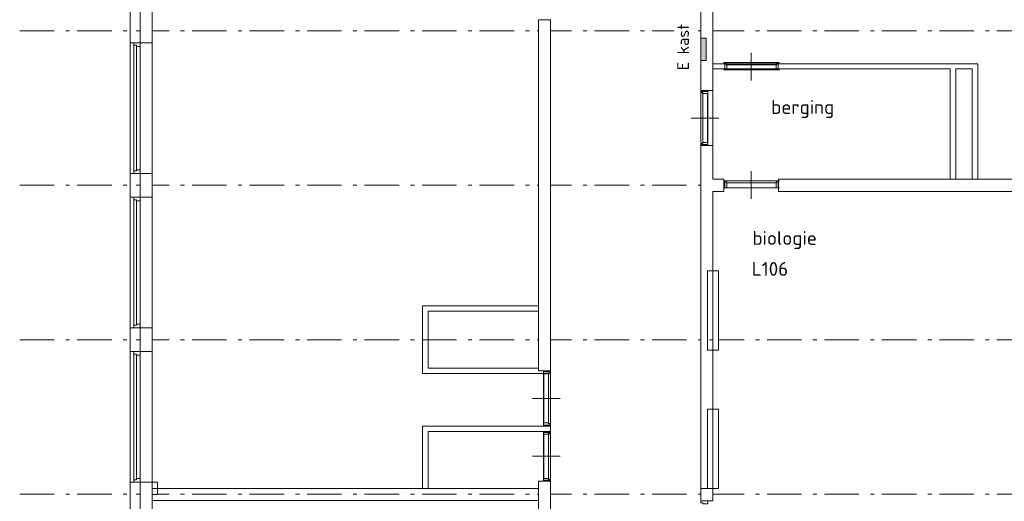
# Model space of a CAD drawing. Header units: millimetres. Extents: x -45438 to 86146, y -38676 to 39696.
# Tile 3 of 37: x -27756 to -9914, y -23924 to -15192. Entities that reach past the tile are written whole.
import ezdxf

# ---------------------------------------------------------------- set-up
doc = ezdxf.new("R2010")
doc.units = ezdxf.units.MM
doc.header["$LTSCALE"] = 100
doc.linetypes.add('STYLE_06', pattern=[1.041641, 0.625, -0.208282, 0.069427, -0.138931])
for name, color, linetype, lineweight in [('AL32_Binnenkoz', 7, 'Continuous', 5), ('None', 7, 'Continuous', 5), ('TXT 25', 2, 'Continuous', 30)]:
    doc.layers.add(name, color=color, linetype=linetype, lineweight=lineweight)
doc.styles.get("Standard").update_dxf_attribs({"font": 'isocpeur.ttf'})
doc.styles.add('Tekton Plus Regular', font='isocpeur.ttf')

msp = doc.modelspace()

# ---------------------------------------------------------------- wipeouts: each hides what was drawn before it
at = {"color": 8, "linetype": 'Continuous', "lineweight": 5}
for points in [[(-7795.5, -5570), (-7795.5, -5569.9), (-7905.5, -5569.9), (-7905.5, -5570), (-7905.5, -33010), (-7905.5, -33080), (-15195.5, -33080), (-15259.5, -33080), (-15345.5, -33080), (-15415.5, -33080), (-15455.5, -33080), (-15455.5, -32990), (-15455.5, -32863.7), (-15415.5, -32863.7), (-15415.5, -33010), (-8195.5, -33010), (-7975.5, -33010), (-7975.5, -5570), (-7975.5, -5569.9), (-8195.5, -5569.9), (-8195.5, -5570), (-8195.5, -32790), (-15195.5, -32790), (-15195.5, -29190), (-15415.5, -29190), (-15415.5, -32760), (-15455.5, -32760), (-15565.5, -32760), (-15565.5, -32863.7), (-15565.5, -32990), (-15565.5, -33080), (-15565.5, -33190), (-15415.5, -33190), (-15345.5, -33190), (-15259.5, -33190), (-15195.5, -33190), (-7905.5, -33190), (-7795.5, -33190), (-7795.5, -33080), (-7795.5, -33010)], [(-18355.5, -20480), (-18355.5, -20380), (-20355.5, -20380), (-20455.5, -20380), (-20455.5, -20480), (-20455.5, -21510), (-20455.5, -21610), (-20355.5, -21610), (-18355.5, -21610), (-18135.5, -21610), (-18135.5, -21560), (-18355.5, -21560), (-18355.5, -21510), (-20355.5, -21510), (-20355.5, -20480)]]:
    msp.add_wipeout(points, dxfattribs=at).dxf.layer = 'None'

# ---------------------------------------------------------------- next in the draw order: linework, layer by layer
at = {"layer": 'None', "color": 8, "linetype": 'STYLE_06', "lineweight": 5, "ltscale": 10}
for p, q in [((-27755.5, -15395), (-5795.5, -15395)), ((-27755.5, -18195), (-5795.5, -18195)), ((-27755.5, -20995), (-5795.5, -20995)), ((-27755.5, -23795), (-5795.5, -23795))]:
    msp.add_line(p, q, dxfattribs=at)

# ---------------------------------------------------------------- next in the draw order: texts
at = {"layer": 'TXT 25'}
msp.add_text('biologie', height=250, dxfattribs=at).set_placement((-14479.4, -19275.1))

# ---------------------------------------------------------------- next in the draw order: wipeouts: each hides what was drawn before it
at = {"color": 8, "linetype": 'Continuous', "lineweight": 5}
msp.add_wipeout([(-10895.5, -15995), (-10795.5, -15995), (-10495.5, -15995), (-10395.5, -15995), (-10395.5, -16085), (-10395.5, -18085), (-10495.5, -18085), (-10495.5, -16085), (-10795.5, -16085), (-10795.5, -18085), (-10895.5, -18085), (-10895.5, -16085), (-15195.5, -16085), (-15195.5, -15995)], dxfattribs=at).dxf.layer = 'None'
at = {"color": 92, "linetype": 'Continuous', "lineweight": 25}
msp.add_wipeout([(-14458.5, -19947), (-13556.5, -19947), (-13556.5, -19467.1), (-14458.5, -19467.1)], dxfattribs=at).dxf.layer = 'None'

# ---------------------------------------------------------------- next in the draw order: linework, layer by layer
at = {"layer": 'None', "color": 8, "linetype": 'Continuous', "lineweight": 5}
for p, q in [((-10895.5, -15995), (-10795.5, -15995)), ((-10795.5, -15995), (-10495.5, -15995)), ((-10495.5, -15995), (-10395.5, -15995)), ((-10395.5, -15995), (-10395.5, -16085)), ((-10495.5, -16085), (-10795.5, -16085))]:
    msp.add_line(p, q, dxfattribs=at)

# ---------------------------------------------------------------- next in the draw order: texts
at = {"layer": 'TXT 25'}
for s, p in [('berging', (-14139.1, -16901)), ('L106', (-14488, -19835.9))]:
    msp.add_text(s, height=250, dxfattribs=at).set_placement(p)

# ---------------------------------------------------------------- next in the draw order: wipeouts: each hides what was drawn before it
at = {"color": 8, "linetype": 'Continuous', "lineweight": 5}
for points in [[(-18355.5, -31180), (-18355.5, -32790), (-25355.5, -32790), (-25355.5, -4410), (-25575.5, -4410), (-25575.5, -32790), (-25555.5, -32790), (-25555.5, -32990), (-18355.5, -32990), (-18135.5, -32990), (-18135.5, -26300), (-18355.5, -26300), (-18355.5, -26560), (-18255.5, -26560), (-18255.5, -28160), (-18355.5, -28160), (-18355.5, -29580), (-18255.5, -29580), (-18255.5, -31180)], [(-8195.5, -18305), (-8195.5, -18085), (-14007.6, -18085), (-14007.6, -18305)], [(-15195.5, -19745), (-15095.5, -19745), (-15095.5, -21185), (-15195.5, -21185)]]:
    msp.add_wipeout(points, dxfattribs=at).dxf.layer = 'None'
at = {"color": 43, "linetype": 'Continuous', "lineweight": 9}
msp.add_wipeout([(-15548.9, -16086.5), (-15548.9, -15245.1), (-15891.8, -15245.1), (-15891.8, -16086.5)], dxfattribs=at).dxf.layer = 'None'

# ---------------------------------------------------------------- next in the draw order: linework, layer by layer
at = {"layer": 'None', "color": 8, "linetype": 'Continuous', "lineweight": 5}
for p, q in [((-10895.5, -18085), (-10895.5, -16085)), ((-10795.5, -16085), (-10795.5, -18085)), ((-10495.5, -18085), (-10495.5, -16085)), ((-10395.5, -16085), (-10395.5, -18085)), ((-10795.5, -18085), (-10895.5, -18085)), ((-10395.5, -18085), (-10495.5, -18085)), ((-20355.5, -20380), (-20455.5, -20380)), ((-20455.5, -20380), (-20455.5, -20480)), ((-20455.5, -20480), (-20455.5, -21510)), ((-20355.5, -21510), (-20355.5, -20480)), ((-20455.5, -21510), (-20455.5, -21610)), ((-20455.5, -21610), (-20355.5, -21610)), ((-25190.5, -23910), (-25355.5, -23910))]:
    msp.add_line(p, q, dxfattribs=at)

# ---------------------------------------------------------------- next in the draw order: texts
at = {"layer": 'None', "color": 43, "linetype": 'Continuous', "lineweight": 0, "style": 'Tekton Plus Regular'}
msp.add_text('E kast', height=211.46, rotation=90, dxfattribs=at).set_placement((-15628.2, -16107.6))

# ---------------------------------------------------------------- next in the draw order: wipeouts: each hides what was drawn before it
at = {"color": 8, "linetype": 'Continuous', "lineweight": 5}
for points in [[(-25645.5, -32790), (-25645.5, -4410), (-25755.5, -4410), (-25755.5, -32790), (-25755.5, -33190), (-25645.5, -33190)], [(-18355.5, -15195), (-18135.5, -15195), (-18135.5, -15395), (-18135.5, -20015), (-18135.5, -20655), (-18135.5, -21560), (-18355.5, -21560), (-18355.5, -20655), (-18355.5, -20015), (-18355.5, -18415), (-18355.5, -17012.9), (-18355.5, -16995), (-18355.5, -15395)], [(-15195.5, -19745), (-15095.5, -19745), (-15095.5, -21185), (-15195.5, -21185)], [(-25355.5, -23800), (-25255.5, -23800), (-25255.5, -23580), (-25355.5, -23580)], [(-18355.5, -23910), (-18355.5, -25300), (-18135.5, -25300), (-18135.5, -23560), (-18355.5, -23560), (-18355.5, -23580), (-18355.5, -23690), (-18355.5, -23780), (-18355.5, -23800)]]:
    msp.add_wipeout(points, dxfattribs=at).dxf.layer = 'None'

# ---------------------------------------------------------------- next in the draw order: linework, layer by layer
at = {"layer": 'None', "color": 8, "linetype": 'Continuous', "lineweight": 5}
for p, q in [((-18355.5, -15195), (-18135.5, -15195)), ((-18355.5, -15395), (-18355.5, -15195)), ((-18135.5, -15195), (-18135.5, -15395)), ((-18355.5, -16995), (-18355.5, -15395)), ((-18135.5, -15395), (-18135.5, -20015)), ((-18355.5, -17012.9), (-18355.5, -16995)), ((-18355.5, -18415), (-18355.5, -17012.9)), ((-18355.5, -20015), (-18355.5, -18415)), ((-18355.5, -20655), (-18355.5, -20015)), ((-18135.5, -20015), (-18135.5, -20655)), ((-18355.5, -20380), (-20355.5, -20380)), ((-20355.5, -20480), (-18355.5, -20480)), ((-18355.5, -20480), (-18355.5, -20380)), ((-18355.5, -21560), (-18355.5, -20655)), ((-18135.5, -20655), (-18135.5, -21560)), ((-18355.5, -21510), (-20355.5, -21510)), ((-18355.5, -21560), (-18355.5, -21510)), ((-18135.5, -21560), (-18355.5, -21560)), ((-20355.5, -21610), (-18355.5, -21610)), ((-18355.5, -23780), (-18355.5, -23800)), ((-18355.5, -23800), (-18355.5, -23910)), ((-18355.5, -23910), (-25190.5, -23910)), ((-18355.5, -23910), (-18355.5, -25300))]:
    msp.add_line(p, q, dxfattribs=at)

# ---------------------------------------------------------------- next in the draw order: wipeouts: each hides what was drawn before it
at = {"color": 8, "linetype": 'Continuous', "lineweight": 5}
for points in [[(-15195.5, -18305), (-14995.5, -18305), (-14995.5, -18085), (-15195.5, -18085), (-15195.5, -17550), (-15195.5, -17360), (-15195.5, -16950), (-15195.5, -16730), (-15195.5, -16260), (-15195.5, -14885), (-15415.5, -14885), (-15415.5, -17550), (-15415.5, -18550), (-15415.5, -23695), (-15295.5, -23695), (-15295.5, -22255), (-15195.5, -22255), (-15195.5, -21185), (-15295.5, -21185), (-15295.5, -19745), (-15195.5, -19745), (-15195.5, -18550)], [(-25689.5, -15610), (-25575.5, -15610), (-25575.5, -17980), (-25689.5, -17980)], [(-25689.5, -18410), (-25575.5, -18410), (-25575.5, -20780), (-25689.5, -20780)], [(-25689.5, -21210), (-25575.5, -21210), (-25575.5, -23580), (-25689.5, -23580)], [(-18135.5, -22660), (-18355.5, -22660), (-20355.5, -22660), (-20355.5, -23690), (-20455.5, -23690), (-20455.5, -22660), (-20455.5, -22560), (-20355.5, -22560), (-18355.5, -22560), (-18135.5, -22560)], [(-25355.5, -23580), (-25255.5, -23580), (-25255.5, -23800), (-25355.5, -23800)]]:
    msp.add_wipeout(points, dxfattribs=at).dxf.layer = 'None'

# ---------------------------------------------------------------- next in the draw order: hatches: boundary and pattern name
at = {"layer": 'None', "linetype": 'Continuous', "lineweight": 0}
msp.add_hatch(color=7, dxfattribs=at).paths.add_polyline_path([(-15415.5, -15530.1), (-15315.5, -15530.1), (-15315.5, -15930.1), (-15415.5, -15930.1)])

# ---------------------------------------------------------------- next in the draw order: linework, layer by layer
at = {"layer": 'None', "color": 8, "linetype": 'Continuous', "lineweight": 5}
for p, q in [((-15195.5, -16260), (-15195.5, -14885)), ((-15415.5, -15530.1), (-15315.5, -15530.1)), ((-15415.5, -15930.1), (-15415.5, -15530.1)), ((-15315.5, -15530.1), (-15315.5, -15930.1)), ((-15315.5, -15930.1), (-15415.5, -15930.1)), ((-15195.5, -16085), (-15195.5, -15995)), ((-15195.5, -18550), (-15195.5, -18305)), ((-15195.5, -19745), (-15195.5, -18550)), ((-15295.5, -21185), (-15295.5, -19745)), ((-15295.5, -19745), (-15195.5, -19745)), ((-15195.5, -19745), (-15095.5, -19745)), ((-15195.5, -21185), (-15195.5, -19745)), ((-15195.5, -19745), (-15095.5, -19745)), ((-15195.5, -21185), (-15195.5, -19745)), ((-15095.5, -19745), (-15095.5, -21185)), ((-15095.5, -19745), (-15095.5, -21185)), ((-15195.5, -21185), (-15295.5, -21185)), ((-15095.5, -21185), (-15195.5, -21185)), ((-15095.5, -21185), (-15195.5, -21185)), ((-20455.5, -22660), (-20455.5, -22560)), ((-20455.5, -22560), (-20355.5, -22560)), ((-20355.5, -22560), (-18355.5, -22560)), ((-18355.5, -22560), (-18135.5, -22560)), ((-18135.5, -22560), (-18135.5, -22660)), ((-20455.5, -23690), (-20455.5, -22660)), ((-18355.5, -22660), (-20355.5, -22660)), ((-20355.5, -22660), (-20355.5, -23690)), ((-18135.5, -22660), (-18355.5, -22660)), ((-25355.5, -23580), (-25255.5, -23580)), ((-25355.5, -23800), (-25355.5, -23580)), ((-25355.5, -23910), (-25355.5, -23690)), ((-25355.5, -23690), (-25190.5, -23690)), ((-25255.5, -23580), (-25255.5, -23800)), ((-25255.5, -23800), (-25255.5, -23580)), ((-25190.5, -23690), (-18355.5, -23690)), ((-20355.5, -23690), (-20455.5, -23690)), ((-18355.5, -23560), (-18355.5, -23580)), ((-18355.5, -23580), (-18355.5, -23690)), ((-18355.5, -23690), (-18355.5, -23910)), ((-18355.5, -23690), (-18355.5, -23780)), ((-25255.5, -23800), (-25355.5, -23800)), ((-25355.5, -23800), (-25255.5, -23800))]:
    msp.add_line(p, q, dxfattribs=at)
for points in [[(-25689.5, -15610), (-25575.5, -15610), (-25575.5, -17980), (-25689.5, -17980)], [(-25689.5, -18410), (-25575.5, -18410), (-25575.5, -20780), (-25689.5, -20780)], [(-25689.5, -21210), (-25575.5, -21210), (-25575.5, -23580), (-25689.5, -23580)]]:
    msp.add_lwpolyline(points, close=True, dxfattribs=at)

# ---------------------------------------------------------------- next in the draw order: wipeouts: each hides what was drawn before it
at = {"color": 8, "linetype": 'Continuous', "lineweight": 5}
for points, layer in [([(-14014.4, -16100), (-14976.6, -16100), (-14976.6, -15970), (-14014.4, -15970)], 'AL32_Binnenkoz'), ([(-14014.4, -18243.7), (-14976.6, -18243.7), (-14976.6, -18113.7), (-14014.4, -18113.7)], 'AL32_Binnenkoz'), ([(-15195.5, -22255), (-15095.5, -22255), (-15095.5, -23695), (-15195.5, -23695)], 'None')]:
    msp.add_wipeout(points, dxfattribs=at).dxf.layer = layer
at = {"color": 255, "linetype": 'Continuous', "lineweight": 5}
msp.add_wipeout([(-15415.5, -16474.8), (-15195.5, -16474.8), (-15195.5, -17475.1), (-15415.5, -17475.1)], dxfattribs=at).dxf.layer = 'None'

# ---------------------------------------------------------------- next in the draw order: linework, layer by layer
at = {"layer": 'AL32_Binnenkoz', "color": 8, "linetype": 'Continuous', "lineweight": 5}
for points in [[(-14014.4, -16100), (-14976.6, -16100), (-14976.6, -15970), (-14014.4, -15970)], [(-14014.4, -18243.7), (-14976.6, -18243.7), (-14976.6, -18113.7), (-14014.4, -18113.7)]]:
    msp.add_lwpolyline(points, close=True, dxfattribs=at)
at = {"layer": 'None', "color": 8, "linetype": 'Continuous', "lineweight": 5}
for p, q in [((-15195.5, -16730), (-15195.5, -16260)), ((-15195.5, -16950), (-15195.5, -16730)), ((-15195.5, -17360), (-15195.5, -16950)), ((-15195.5, -17550), (-15195.5, -17360)), ((-15415.5, -17550), (-15415.5, -18550)), ((-15195.5, -18085), (-15195.5, -17550)), ((-15195.5, -22255), (-15195.5, -21185)), ((-15295.5, -22255), (-15195.5, -22255)), ((-15195.5, -22255), (-15095.5, -22255)), ((-15095.5, -22255), (-15095.5, -23695))]:
    msp.add_line(p, q, dxfattribs=at)
at = {"layer": 'None', "color": 255, "linetype": 'Continuous', "lineweight": 5}
msp.add_lwpolyline([(-15415.5, -16474.8), (-15195.5, -16474.8), (-15195.5, -17475.1), (-15415.5, -17475.1)], close=True, dxfattribs=at)

# ---------------------------------------------------------------- next in the draw order: wipeouts: each hides what was drawn before it
at = {"color": 8, "linetype": 'Continuous', "lineweight": 5}
for points, layer in [([(-18265.5, -21578.9), (-18265.5, -22541.1), (-18135.5, -22541.1), (-18135.5, -21578.9)], 'AL32_Binnenkoz'), ([(-18265.5, -23543), (-18265.5, -22677), (-18135.5, -22677), (-18135.5, -23543)], 'AL32_Binnenkoz'), ([(-25755.5, -15610), (-25355.5, -15610), (-25355.5, -17980), (-25755.5, -17980)], 'None'), ([(-25755.5, -18410), (-25355.5, -18410), (-25355.5, -20780), (-25755.5, -20780)], 'None'), ([(-25755.5, -21210), (-25355.5, -21210), (-25355.5, -23580), (-25755.5, -23580)], 'None'), ([(-15415.5, -23695), (-15195.5, -23695), (-15195.5, -23915), (-15415.5, -23915)], 'None')]:
    msp.add_wipeout(points, dxfattribs=at).dxf.layer = layer

# ---------------------------------------------------------------- next in the draw order: linework, layer by layer
at = {"layer": 'AL32_Binnenkoz', "color": 8, "linetype": 'Continuous', "lineweight": 5}
for points in [[(-18265.5, -21578.9), (-18265.5, -22541.1), (-18135.5, -22541.1), (-18135.5, -21578.9)], [(-18265.5, -23543), (-18265.5, -22677), (-18135.5, -22677), (-18135.5, -23543)]]:
    msp.add_lwpolyline(points, close=True, dxfattribs=at)
msp.add_lwpolyline([(-15400.5, -23915), (-15415.5, -23915), (-15415.5, -23953.9), (-15376.5, -23953.9), (-15376.5, -23970.5), (-15285.5, -23970.5), (-15285.5, -23915), (-15300.5, -23915)], dxfattribs=at)
at = {"layer": 'None', "color": 8, "linetype": 'Continuous', "lineweight": 5}
for p, q in [((-25355.5, -32790), (-25355.5, -4410)), ((-15415.5, -18550), (-15415.5, -23695)), ((-15295.5, -23695), (-15295.5, -22255)), ((-15195.5, -23695), (-15195.5, -22255)), ((-25255.5, -23580), (-25355.5, -23580)), ((-25355.5, -23580), (-25355.5, -23800)), ((-15415.5, -23695), (-15195.5, -23695)), ((-15415.5, -23915), (-15415.5, -23695)), ((-15415.5, -23695), (-15295.5, -23695)), ((-15195.5, -23695), (-15195.5, -23915)), ((-15095.5, -23695), (-15195.5, -23695)), ((-15195.5, -23915), (-15415.5, -23915))]:
    msp.add_line(p, q, dxfattribs=at)
for points in [[(-25755.5, -15610), (-25355.5, -15610), (-25355.5, -17980), (-25755.5, -17980)], [(-25755.5, -18410), (-25355.5, -18410), (-25355.5, -20780), (-25755.5, -20780)], [(-25755.5, -21210), (-25355.5, -21210), (-25355.5, -23580), (-25755.5, -23580)]]:
    msp.add_lwpolyline(points, close=True, dxfattribs=at)

# ---------------------------------------------------------------- next in the draw order: wipeouts: each hides what was drawn before it
at = {"color": 8, "linetype": 'Continuous', "lineweight": 5}
for points in [[(-14040, -16009), (-14951.1, -16009), (-14951.1, -15970), (-14040, -15970)], [(-15285.5, -16493.7), (-15285.5, -17455.9), (-15415.5, -17455.9), (-15415.5, -16493.7)], [(-14040, -18152.7), (-14951.1, -18152.7), (-14951.1, -18113.7), (-14040, -18113.7)]]:
    msp.add_wipeout(points, dxfattribs=at).dxf.layer = 'AL32_Binnenkoz'

# ---------------------------------------------------------------- next in the draw order: linework, layer by layer
at = {"layer": 'AL32_Binnenkoz', "color": 8, "linetype": 'Continuous', "lineweight": 5}
for points in [[(-14040, -16009), (-14951.1, -16009), (-14951.1, -15970), (-14040, -15970)], [(-15285.5, -16493.7), (-15285.5, -17455.9), (-15415.5, -17455.9), (-15415.5, -16493.7)], [(-14040, -18152.7), (-14951.1, -18152.7), (-14951.1, -18113.7), (-14040, -18113.7)]]:
    msp.add_lwpolyline(points, close=True, dxfattribs=at)

# ---------------------------------------------------------------- next in the draw order: wipeouts: each hides what was drawn before it
at = {"color": 8, "linetype": 'Continuous', "lineweight": 5}
for points, layer in [([(-18174.5, -21604.4), (-18174.5, -22515.5), (-18135.5, -22515.5), (-18135.5, -21604.4)], 'AL32_Binnenkoz'), ([(-18174.5, -23520), (-18174.5, -22700), (-18135.5, -22700), (-18135.5, -23520)], 'AL32_Binnenkoz'), ([(-25689.5, -15610), (-25575.5, -15610), (-25575.5, -17980), (-25689.5, -17980)], 'None'), ([(-25689.5, -18410), (-25575.5, -18410), (-25575.5, -20780), (-25689.5, -20780)], 'None'), ([(-25689.5, -21210), (-25575.5, -21210), (-25575.5, -23580), (-25689.5, -23580)], 'None')]:
    msp.add_wipeout(points, dxfattribs=at).dxf.layer = layer

# ---------------------------------------------------------------- next in the draw order: linework, layer by layer
at = {"layer": 'AL32_Binnenkoz', "color": 8, "linetype": 'Continuous', "lineweight": 5}
for points in [[(-18174.5, -21604.4), (-18174.5, -22515.5), (-18135.5, -22515.5), (-18135.5, -21604.4)], [(-18174.5, -23520), (-18174.5, -22700), (-18135.5, -22700), (-18135.5, -23520)]]:
    msp.add_lwpolyline(points, close=True, dxfattribs=at)
at = {"layer": 'None', "color": 8, "linetype": 'Continuous', "lineweight": 5}
for points in [[(-25689.5, -15610), (-25575.5, -15610), (-25575.5, -17980), (-25689.5, -17980)], [(-25689.5, -18410), (-25575.5, -18410), (-25575.5, -20780), (-25689.5, -20780)], [(-25689.5, -21210), (-25575.5, -21210), (-25575.5, -23580), (-25689.5, -23580)]]:
    msp.add_lwpolyline(points, close=True, dxfattribs=at)

# ---------------------------------------------------------------- next in the draw order: wipeouts: each hides what was drawn before it
at = {"color": 8, "linetype": 'Continuous', "lineweight": 5}
for points in [[(-14051.1, -16095), (-14940, -16095), (-14940, -16009), (-14051.1, -16009)], [(-15376.5, -16519.3), (-15376.5, -17430.4), (-15415.5, -17430.4), (-15415.5, -16519.3)], [(-14051.1, -18238.7), (-14940, -18238.7), (-14940, -18152.7), (-14051.1, -18152.7)]]:
    msp.add_wipeout(points, dxfattribs=at).dxf.layer = 'AL32_Binnenkoz'

# ---------------------------------------------------------------- next in the draw order: linework, layer by layer
at = {"layer": 'AL32_Binnenkoz', "color": 8, "linetype": 'Continuous', "lineweight": 5}
for p, q in [((-14976.6, -16085), (-14976.6, -15985)), ((-14014.4, -16085), (-14014.4, -15985)), ((-14976.6, -18228.7), (-14976.6, -18128.7)), ((-14014.4, -18228.7), (-14014.4, -18128.7))]:
    msp.add_line(p, q, dxfattribs=at)
for points in [[(-14995.5, -15985), (-14995.5, -15970), (-14956.6, -15970), (-14956.6, -16009), (-14940, -16009), (-14940, -16100), (-14995.5, -16100), (-14995.5, -16085)], [(-13995.5, -15985), (-13995.5, -15970), (-14034.4, -15970), (-14034.4, -16009), (-14051.1, -16009), (-14051.1, -16100), (-13995.5, -16100), (-13995.5, -16085)], [(-14995.5, -18128.7), (-14995.5, -18113.7), (-14956.6, -18113.7), (-14956.6, -18152.7), (-14940, -18152.7), (-14940, -18243.7), (-14995.5, -18243.7), (-14995.5, -18228.7)], [(-13995.5, -18128.7), (-13995.5, -18113.7), (-14034.4, -18113.7), (-14034.4, -18152.7), (-14051.1, -18152.7), (-14051.1, -18243.7), (-13995.5, -18243.7), (-13995.5, -18228.7)]]:
    msp.add_lwpolyline(points, dxfattribs=at)
for points in [[(-14051.1, -16095), (-14940, -16095), (-14940, -16009), (-14051.1, -16009)], [(-15376.5, -16519.3), (-15376.5, -17430.4), (-15415.5, -17430.4), (-15415.5, -16519.3)], [(-14051.1, -18238.7), (-14940, -18238.7), (-14940, -18152.7), (-14051.1, -18152.7)]]:
    msp.add_lwpolyline(points, close=True, dxfattribs=at)
at = {"layer": 'None', "color": 8, "linetype": 'Continuous', "lineweight": 5}
for p, q in [((-14498.3, -15796.5), (-14498.3, -16296.5)), ((-15195.5, -15995), (-10895.5, -15995)), ((-10895.5, -16085), (-15195.5, -16085)), ((-14498.3, -17940.2), (-14498.3, -18440.2)), ((-14995.5, -18085), (-15195.5, -18085)), ((-14995.5, -18305), (-14995.5, -18085)), ((-8195.5, -18085), (-14007.6, -18085)), ((-14007.6, -18085), (-14007.6, -18305)), ((-15195.5, -18305), (-14995.5, -18305)), ((-14007.6, -18305), (-8195.5, -18305))]:
    msp.add_line(p, q, dxfattribs=at)

# ---------------------------------------------------------------- next in the draw order: wipeouts: each hides what was drawn before it
at = {"color": 8, "linetype": 'Continuous', "lineweight": 5}
for points, layer in [([(-18260.5, -21615.5), (-18260.5, -22504.4), (-18174.5, -22504.4), (-18174.5, -21615.5)], 'AL32_Binnenkoz'), ([(-18260.5, -23510), (-18260.5, -22710), (-18174.5, -22710), (-18174.5, -23510)], 'AL32_Binnenkoz'), ([(-25689.5, -15610), (-25575.5, -15610), (-25575.5, -15677), (-25639.5, -15677), (-25639.5, -15657), (-25689.5, -15657)], 'None'), ([(-25689.5, -17980), (-25575.5, -17980), (-25575.5, -17913), (-25639.5, -17913), (-25639.5, -17933), (-25689.5, -17933)], 'None'), ([(-25689.5, -18410), (-25575.5, -18410), (-25575.5, -18477), (-25639.5, -18477), (-25639.5, -18457), (-25689.5, -18457)], 'None'), ([(-25689.5, -20780), (-25575.5, -20780), (-25575.5, -20713), (-25639.5, -20713), (-25639.5, -20733), (-25689.5, -20733)], 'None'), ([(-25689.5, -21210), (-25575.5, -21210), (-25575.5, -21277), (-25639.5, -21277), (-25639.5, -21257), (-25689.5, -21257)], 'None'), ([(-25689.5, -23580), (-25575.5, -23580), (-25575.5, -23513), (-25639.5, -23513), (-25639.5, -23533), (-25689.5, -23533)], 'None')]:
    msp.add_wipeout(points, dxfattribs=at).dxf.layer = layer

# ---------------------------------------------------------------- next in the draw order: linework, layer by layer
at = {"layer": 'AL32_Binnenkoz', "color": 8, "linetype": 'Continuous', "lineweight": 5}
for p, q in [((-18250.5, -21578.9), (-18150.5, -21578.9)), ((-18250.5, -22541.1), (-18150.5, -22541.1)), ((-18250.5, -22677), (-18150.5, -22677)), ((-18250.5, -23543), (-18150.5, -23543))]:
    msp.add_line(p, q, dxfattribs=at)
for points in [[(-18150.5, -21560), (-18135.5, -21560), (-18135.5, -21598.9), (-18174.5, -21598.9), (-18174.5, -21615.5), (-18265.5, -21615.5), (-18265.5, -21560), (-18250.5, -21560)], [(-18150.5, -22560), (-18135.5, -22560), (-18135.5, -22521.1), (-18174.5, -22521.1), (-18174.5, -22504.4), (-18265.5, -22504.4), (-18265.5, -22560), (-18250.5, -22560)], [(-18150.5, -22660), (-18135.5, -22660), (-18135.5, -22695), (-18174.5, -22695), (-18174.5, -22710), (-18265.5, -22710), (-18265.5, -22660), (-18250.5, -22660)], [(-18150.5, -23560), (-18135.5, -23560), (-18135.5, -23525), (-18174.5, -23525), (-18174.5, -23510), (-18265.5, -23510), (-18265.5, -23560), (-18250.5, -23560)]]:
    msp.add_lwpolyline(points, dxfattribs=at)
for points in [[(-18260.5, -21615.5), (-18260.5, -22504.4), (-18174.5, -22504.4), (-18174.5, -21615.5)], [(-18260.5, -23510), (-18260.5, -22710), (-18174.5, -22710), (-18174.5, -23510)]]:
    msp.add_lwpolyline(points, close=True, dxfattribs=at)
at = {"layer": 'None', "color": 8, "linetype": 'Continuous', "lineweight": 5}
for p, q in [((-25755.5, -4410), (-25755.5, -32790)), ((-25575.5, -4410), (-25575.5, -32790)), ((-25639.5, -15677), (-25639.5, -17933)), ((-25639.5, -18477), (-25639.5, -20733)), ((-25639.5, -21277), (-25639.5, -23533)), ((-18135.5, -21560), (-18355.5, -21560)), ((-18135.5, -21610), (-18135.5, -21560)), ((-18355.5, -21610), (-18135.5, -21610)), ((-17962, -22062.8), (-18462, -22062.8)), ((-17962, -23107.5), (-18462, -23107.5)), ((-18135.5, -23560), (-18355.5, -23560)), ((-18135.5, -25300), (-18135.5, -23560))]:
    msp.add_line(p, q, dxfattribs=at)
for points in [[(-25689.5, -15610), (-25575.5, -15610), (-25575.5, -15677), (-25639.5, -15677), (-25639.5, -15657), (-25689.5, -15657)], [(-25689.5, -17980), (-25575.5, -17980), (-25575.5, -17913), (-25639.5, -17913), (-25639.5, -17933), (-25689.5, -17933)], [(-25689.5, -18410), (-25575.5, -18410), (-25575.5, -18477), (-25639.5, -18477), (-25639.5, -18457), (-25689.5, -18457)], [(-25689.5, -20780), (-25575.5, -20780), (-25575.5, -20713), (-25639.5, -20713), (-25639.5, -20733), (-25689.5, -20733)], [(-25689.5, -21210), (-25575.5, -21210), (-25575.5, -21277), (-25639.5, -21277), (-25639.5, -21257), (-25689.5, -21257)], [(-25689.5, -23580), (-25575.5, -23580), (-25575.5, -23513), (-25639.5, -23513), (-25639.5, -23533), (-25689.5, -23533)]]:
    msp.add_lwpolyline(points, close=True, dxfattribs=at)

# ---------------------------------------------------------------- next in the draw order: wipeouts: each hides what was drawn before it
at = {"color": 8, "linetype": 'Continuous', "lineweight": 5}
msp.add_wipeout([(-15290.5, -16530.4), (-15290.5, -17419.3), (-15376.5, -17419.3), (-15376.5, -16530.4)], dxfattribs=at).dxf.layer = 'AL32_Binnenkoz'

# ---------------------------------------------------------------- next in the draw order: linework, layer by layer
at = {"layer": 'AL32_Binnenkoz', "color": 8, "linetype": 'Continuous', "lineweight": 5}
for p, q in [((-15300.5, -16493.7), (-15400.5, -16493.7)), ((-15300.5, -17455.9), (-15400.5, -17455.9))]:
    msp.add_line(p, q, dxfattribs=at)
for points in [[(-15400.5, -16474.8), (-15415.5, -16474.8), (-15415.5, -16513.7), (-15376.5, -16513.7), (-15376.5, -16530.4), (-15285.5, -16530.4), (-15285.5, -16474.8), (-15300.5, -16474.8)], [(-15400.5, -17474.8), (-15415.5, -17474.8), (-15415.5, -17435.9), (-15376.5, -17435.9), (-15376.5, -17419.3), (-15285.5, -17419.3), (-15285.5, -17474.8), (-15300.5, -17474.8)]]:
    msp.add_lwpolyline(points, dxfattribs=at)
msp.add_lwpolyline([(-15290.5, -16530.4), (-15290.5, -17419.3), (-15376.5, -17419.3), (-15376.5, -16530.4)], close=True, dxfattribs=at)
at = {"layer": 'None', "color": 8, "linetype": 'Continuous', "lineweight": 5}
for p, q in [((-15415.5, -14885), (-15415.5, -17550)), ((-15415.5, -16474.8), (-15195.5, -16474.8)), ((-15589, -16977.6), (-15089, -16977.6)), ((-15415.5, -17474.8), (-15195.5, -17474.8))]:
    msp.add_line(p, q, dxfattribs=at)

doc.saveas('drawing.dxf')
